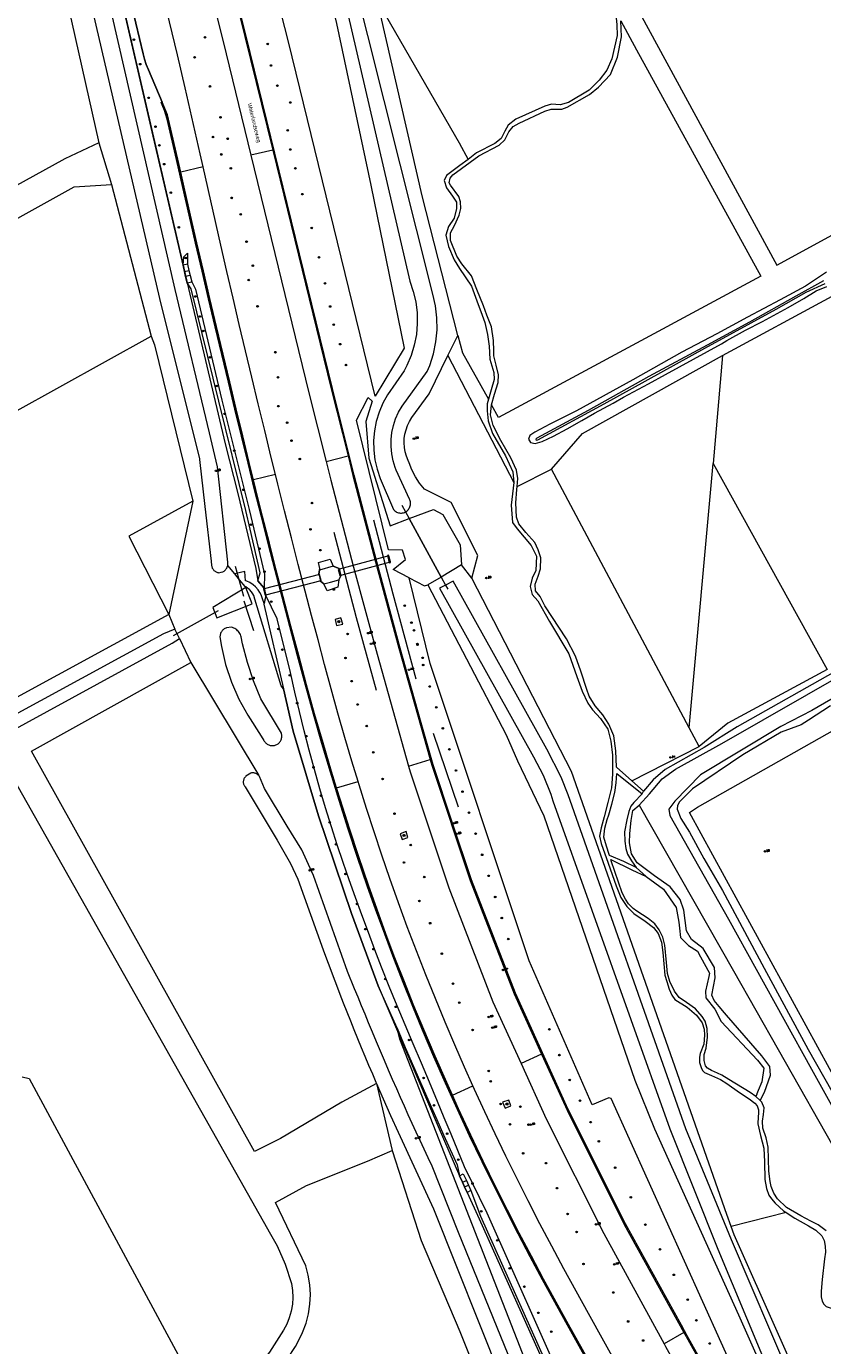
# Model space of a CAD drawing. Header units: metres. Extents: x 138165 to 154469, y 480134 to 494189.
# Tile 132 of 256: x 146378 to 146631, y 483931 to 484350. Entities that reach past the tile are written whole.
import ezdxf

# ---------------------------------------------------------------- set-up
doc = ezdxf.new("R2010")
doc.units = ezdxf.units.M
doc.header["$LTSCALE"] = 0.001
doc.header["$MEASUREMENT"] = 0
for name, color, linetype, lineweight in [('TOP-L-duiker', 7, 'Continuous', 0), ('TOP-L-faunaraster', 7, 'Continuous', 0), ('TOP-L-terrein schutting raster hek leuning', 7, 'Continuous', 0), ('TOP-L-topo objecten punt', 7, 'Continuous', 0), ('TOP-L-topo objecten vlak', 7, 'Continuous', 0), ('TOP-L-verharding vangrail', 7, 'Continuous', 0), ('TOP-T-topo huisnummering naamgeving', 7, 'Continuous', 0)]:
    doc.layers.add(name, color=color, linetype=linetype, lineweight=lineweight)
doc.styles.add('Style-INTL_ISO', font='INTL_ISO.shx')
doc.styles.add('Style-STANDARD', font='STANDARD.shx')

# ---------------------------------------------------------------- blocks, each defined once
blk = doc.blocks.new('24')
at = {"layer": 'TOP-L-topo objecten punt', "color": 7, "linetype": 'Continuous', "lineweight": 0}
for radius in [0.025, 0.0182, 0.0115, 0.005]:
    blk.add_circle((0, 0), radius, dxfattribs=at)
blk = doc.blocks.new('304')
at = {"layer": 'TOP-L-topo objecten punt', "color": 7, "linetype": 'Continuous', "lineweight": 0}
blk.add_circle((0, 0), 0.0225, dxfattribs=at)
at = {"layer": 'TOP-L-topo objecten punt', "color": 7, "linetype": 'Continuous', "lineweight": 0, "style": 'Style-STANDARD'}
blk.add_text('ZM', height=0.054, dxfattribs=at).set_placement((0.043, 0))
blk = doc.blocks.new('39')
at = {"layer": 'TOP-L-topo objecten punt', "color": 7, "linetype": 'Continuous', "lineweight": 0}
for p, q in [((0.0175, 0.0175), (-0.0175, 0.0175)), ((-0.0175, 0.0175), (-0.0175, -0.0175)), ((0.0175, 0.0175), (0.0175, -0.0175)), ((0.0175, -0.0175), (-0.0175, -0.0175))]:
    blk.add_line(p, q, dxfattribs=at)
blk.add_circle((0, 0), 0.0332, dxfattribs=at)
blk = doc.blocks.new('121')
at = {"layer": 'TOP-L-topo objecten punt', "color": 7, "linetype": 'Continuous', "lineweight": 0}
blk.add_circle((0, 0), 0.025, dxfattribs=at)
at = {"layer": 'TOP-L-topo objecten punt', "color": 7, "linetype": 'Continuous', "lineweight": 0, "style": 'Style-STANDARD'}
blk.add_text('LD', height=0.06, dxfattribs=at).set_placement((0.0483, 0))
blk = doc.blocks.new('17')
at = {"layer": 'TOP-L-topo objecten punt', "color": 7, "linetype": 'Continuous', "lineweight": 0}
blk.add_circle((0, 0), 0.025, dxfattribs=at)
at = {"layer": 'TOP-L-topo objecten punt', "color": 7, "linetype": 'Continuous', "lineweight": 0, "style": 'Style-STANDARD'}
blk.add_text('HP', height=0.06, dxfattribs=at).set_placement((0.0483, 0))
blk = doc.blocks.new('16')
at = {"layer": 'TOP-L-topo objecten punt', "color": 7, "linetype": 'Continuous', "lineweight": 0}
blk.add_circle((0, 0), 0.025, dxfattribs=at)
at = {"layer": 'TOP-L-topo objecten punt', "color": 7, "linetype": 'Continuous', "lineweight": 0, "style": 'Style-STANDARD'}
blk.add_text('LM', height=0.06, dxfattribs=at).set_placement((0.0483, 0))
blk = doc.blocks.new('85')
at = {"layer": 'TOP-L-topo objecten punt', "color": 7, "linetype": 'Continuous', "lineweight": 0}
blk.add_circle((0, 0), 0.025, dxfattribs=at)
at = {"layer": 'TOP-L-topo objecten punt', "color": 7, "linetype": 'Continuous', "lineweight": 0, "style": 'Style-STANDARD'}
blk.add_text('ZB', height=0.06, dxfattribs=at).set_placement((0.0483, 0))
blk = doc.blocks.new('11')
at = {"layer": 'TOP-L-topo objecten punt', "color": 7, "linetype": 'Continuous', "lineweight": 0}
blk.add_circle((0, 0), 0.025, dxfattribs=at)
at = {"layer": 'TOP-L-topo objecten punt', "color": 7, "linetype": 'Continuous', "lineweight": 0, "style": 'Style-STANDARD'}
blk.add_text('AB', height=0.06, dxfattribs=at).set_placement((0.0483, 0))

msp = doc.modelspace()

# ---------------------------------------------------------------- linework, layer by layer
at = {"layer": 'TOP-L-duiker', "flags": 128}
for points in [[(146497.36, 484197.89), (146498.53, 484195.75), (146499.71, 484193.6), (146509.85, 484175.08), (146511.26, 484172.5), (146511.94, 484171.27)], [(146444.49, 484178.56), (146447.09, 484168.98)], [(146447.2, 484167.49), (146450.27, 484158.11)], [(146439.08, 484164.38), (146424.83, 484156.44)]]:
    msp.add_lwpolyline(points, dxfattribs=at)
at = {"layer": 'TOP-L-faunaraster', "flags": 128}
for points in [[(146407.87, 484360.79), (146427.95, 484273.99), (146429.22, 484268.44), (146441.35, 484217.3), (146445.36, 484201.52), (146451.03, 484177.83), (146451.66, 484173.85), (146453.68, 484171.53), (146454.24, 484169.21), (146453.6, 484166.43), (146459.81, 484139.62), (146462.91, 484126.22), (146470.91, 484099.28), (146481.37, 484068.32), (146489.87, 484045.42), (146508.92, 484000.73), (146515.71, 483985.16), (146516.67, 483983.12), (146517.28, 483981.62), (146518.06, 483979.83), (146521.88, 483971.51), (146554.12, 483899.73), (146579.39, 483844.89), (146642.33, 483726.03)], [(146477.48, 484177.78), (146475.64, 484178.53), (146471.27, 484177.25), (146471.02, 484176.06)], [(146471.61, 484173.75), (146472.64, 484172.89), (146474.73, 484173.49), (146477.42, 484174.21), (146478.06, 484175.42)]]:
    msp.add_lwpolyline(points, dxfattribs=at)
at = {"layer": 'TOP-L-terrein schutting raster hek leuning', "flags": 128}
msp.add_lwpolyline([(146674.22, 484023.85), (146643.01, 484006.85), (146640.48, 484005.59), (146588.69, 484100.39), (146591.24, 484102.06), (146692.03, 484159.11), (146694.65, 484160.47), (146747.78, 484063.54), (146745.21, 484062.03), (146686.98, 484030.75)], dxfattribs=at)
at = {"layer": 'TOP-L-topo objecten vlak', "flags": 128}
for points in [[(146498.53, 484195.75), (146498.76, 484195.89), (146499.02, 484196.08), (146499.25, 484196.29), (146499.46, 484196.53), (146499.65, 484196.79), (146499.8, 484197.07), (146499.93, 484197.36), (146500.02, 484197.66), (146500.09, 484197.97), (146500.12, 484198.29), (146500.11, 484198.61), (146500.08, 484198.92), (146500.01, 484199.23), (146499.91, 484199.53), (146499.77, 484199.82), (146495.63, 484209), (146495.3, 484209.83), (146494.62, 484211.98), (146494.17, 484214.2), (146493.95, 484216.44), (146493.97, 484218.7), (146494.22, 484220.94), (146494.71, 484223.14), (146495.42, 484225.28), (146496.36, 484227.34), (146497.5, 484229.28), (146505.45, 484240.24), (146506.26, 484242.23), (146507.41, 484245.88), (146508.18, 484249.64), (146508.55, 484253.45), (146508.51, 484257.28), (146508.08, 484261.08), (146507.25, 484264.82), (146455.59, 484470.31)], [(146427.95, 484273.99), (146418.17, 484316.3), (146407.87, 484360.79), (146386.83, 484443.15), (146383.84, 484451.64)], [(146442.14, 484178.76), (146442.18, 484179.03), (146442.2, 484179.29), (146442.19, 484179.56), (146442.16, 484179.83), (146438.91, 484210.03), (146436.32, 484220.83), (146425.49, 484266.26), (146399.25, 484380.54), (146383.84, 484451.64)], [(146425.31, 484405.54), (146431.64, 484381.11), (146440.69, 484344.91), (146449.49, 484308.88)], [(146463.33, 484406.25), (146476.68, 484350.66), (146487.58, 484299.4), (146498.14, 484247.68), (146488.89, 484232.49), (146461.38, 484344.84), (146447.84, 484397.85)], [(146377.68, 484402.69), (146384.14, 484389.16), (146401.28, 484312.86)], [(146434.31, 484305.25), (146433.39, 484309.32), (146428.6, 484330.26), (146426.16, 484340.72), (146423.7, 484351.17), (146421.22, 484361.62), (146418.71, 484372.06), (146416.17, 484382.49), (146413.6, 484392.92), (146411.4, 484401.79)], [(146437.76, 484387.65), (146437.36, 484387.51), (146447.61, 484346.59), (146456.42, 484310.54)], [(146621.64, 483874.03), (146587.94, 483934.4), (146586.1, 483937.73), (146568.35, 483969.9), (146550.16, 484006.15), (146533.4, 484043.08), (146519.48, 484078.97), (146513.37, 484097.27), (146507.29, 484115.49), (146503.35, 484129.51), (146496.86, 484152.55), (146489.48, 484179.94), (146482.3, 484207.39), (146475.35, 484234.89), (146448.01, 484346.68), (146437.76, 484387.65)], [(146408.14, 484381.7), (146409.63, 484367.77), (146409.85, 484365.38), (146410.17, 484363.01), (146410.6, 484360.65), (146415.33, 484341.08), (146415.76, 484339.35), (146416.3, 484337.65), (146416.95, 484336), (146421.36, 484325.72)], [(146394.14, 484376.56), (146420.44, 484263.46), (146433.16, 484212.57), (146433.18, 484212.4), (146434.88, 484197.48), (146436.85, 484180.1), (146437, 484178.75), (146437.04, 484178.53), (146437.09, 484178.32), (146437.16, 484178.11), (146437.25, 484177.9), (146437.36, 484177.71), (146437.48, 484177.52), (146437.49, 484177.52), (146437.62, 484177.35), (146437.77, 484177.19), (146437.94, 484177.04), (146438.12, 484176.9), (146438.3, 484176.79), (146438.5, 484176.68), (146438.71, 484176.6), (146438.92, 484176.53), (146439.14, 484176.48), (146439.36, 484176.45), (146440.07, 484176.59), (146440.57, 484176.68), (146440.8, 484176.82), (146441.02, 484176.97), (146441.22, 484177.14), (146441.41, 484177.34), (146441.58, 484177.54), (146441.74, 484177.77), (146441.8, 484177.88), (146441.87, 484178), (146441.98, 484178.24), (146442.07, 484178.5), (146442.14, 484178.76)], [(146477.31, 484366.55), (146499.88, 484268.95), (146501.01, 484265.69), (146501.79, 484262.33), (146502.21, 484258.9), (146502.28, 484255.45), (146501.98, 484252.01), (146501.33, 484248.62), (146500.32, 484245.32), (146498.98, 484242.14), (146498.11, 484240.48), (146492.83, 484232.89), (146491.34, 484230.21), (146490.14, 484227.39), (146489.25, 484224.45), (146488.66, 484221.44), (146488.39, 484218.39), (146488.45, 484215.32), (146488.82, 484212.28), (146489.51, 484209.29), (146490.51, 484206.38), (146494.74, 484196.48), (146494.95, 484196.25), (146495.19, 484196.04), (146495.45, 484195.85), (146495.73, 484195.7), (146496.02, 484195.57), (146496.33, 484195.47), (146496.64, 484195.41), (146496.95, 484195.38), (146497.27, 484195.38), (146497.59, 484195.42), (146497.9, 484195.49), (146498.2, 484195.59), (146498.49, 484195.72), (146498.53, 484195.75)], [(146566.98, 484364.97), (146616.35, 484273.97), (146691.02, 484314.68)], [(146594.08, 483858.31), (146549.92, 483937.76), (146541.98, 483952.15), (146538.1, 483959.4), (146534.29, 483966.69), (146530.55, 483974.01), (146526.87, 483981.36), (146522.84, 483989.58), (146518.89, 483997.84), (146515.02, 484006.14), (146511.25, 484014.48), (146507.56, 484022.86), (146503.97, 484031.28), (146500.85, 484038.85), (146497.81, 484046.45), (146494.84, 484054.08), (146491.94, 484061.73), (146489.13, 484069.42), (146486.38, 484077.13), (146483.31, 484086.1), (146480.35, 484095.11), (146477.49, 484104.15), (146474.71, 484113.22), (146471.99, 484122.3), (146469.33, 484131.53), (146466.76, 484140.79), (146464.26, 484150.07), (146461.8, 484159.36), (146459.36, 484168.65), (146457.14, 484177.15), (146454.96, 484185.66), (146452.81, 484194.18), (146450.68, 484202.7), (146448.57, 484211.23), (146446.49, 484219.76), (146444.41, 484228.3), (146442.35, 484236.84), (146440.23, 484245.66), (146438.14, 484254.48), (146436.05, 484263.31), (146433.99, 484272.14), (146431.94, 484280.98), (146429.92, 484289.82), (146427.91, 484298.66), (146425.92, 484307.51), (146422.95, 484320.28), (146422.54, 484321.66), (146422.06, 484323.02), (146421.52, 484324.35), (146420.98, 484325.57), (146421.36, 484325.72), (146416.95, 484336), (146416.3, 484337.65), (146415.76, 484339.35), (146415.33, 484341.08), (146410.6, 484360.65)], [(146515.19, 484251.69), (146503.85, 484295.96), (146490.69, 484353.11), (146489.05, 484358.95)], [(146489.05, 484358.95), (146515.6, 484312.84), (146518.4, 484307.58)], [(146565.14, 484354.7), (146565.61, 484350.3), (146565.7, 484346.82), (146564.02, 484339.48), (146562.47, 484335.87), (146559.96, 484332.65), (146556.81, 484329.56), (146550.3, 484325.63), (146547.66, 484324.92), (146544.83, 484325.12), (146542.76, 484324.47), (146533.55, 484320.35), (146531.17, 484318.42), (146530.07, 484316.55), (146528.85, 484314.23), (146526.85, 484312.56), (146521.06, 484309.59), (146518.4, 484307.58)], [(146525.87, 484229.66), (146526.82, 484233.09), (146527.92, 484236.82), (146528.05, 484239.21), (146527.34, 484242.3), (146526.56, 484245.26), (146526.56, 484246.87), (146526.43, 484250.16), (146525.86, 484254.41), (146524.31, 484258.14), (146523.28, 484261.1), (146521.15, 484266.32), (146519.48, 484270.57), (146516.39, 484274.38), (146514.84, 484276.82), (146512.78, 484281.85), (146512.84, 484284.23), (146514.13, 484286.55), (146515.61, 484289.83), (146516.07, 484291.96), (146516, 484294.09), (146515.42, 484295.76), (146512.84, 484299.37), (146512.39, 484300.14), (146512.71, 484301.62), (146513.55, 484302.65), (146521.86, 484308.71), (146528.24, 484312.06), (146530.04, 484313.8), (146531.33, 484316.31), (146532.75, 484317.98), (146534.62, 484319.01), (146542.73, 484322.88), (146544.73, 484323.46), (146548.14, 484323.46), (146549.88, 484324.1), (146556.97, 484328.1), (146559.8, 484330.48), (146563.54, 484334.47), (146565.86, 484340.01), (146567.08, 484346.45), (146566.85, 484351.56)], [(146566.85, 484351.56), (146571.85, 484342.35), (146611.33, 484270.56), (146533.71, 484228.7), (146528.09, 484225.69), (146525.87, 484229.66)], [(146421.36, 484325.72), (146420.98, 484325.57), (146421.52, 484324.35), (146422.06, 484323.02), (146422.54, 484321.66), (146422.95, 484320.28), (146425.92, 484307.51), (146427.91, 484298.66), (146429.92, 484289.82), (146431.94, 484280.98), (146433.99, 484272.14), (146436.05, 484263.31), (146438.14, 484254.48), (146440.23, 484245.66), (146442.35, 484236.84), (146444.41, 484228.3), (146446.49, 484219.76), (146448.57, 484211.23), (146450.68, 484202.7), (146452.81, 484194.18), (146454.96, 484185.66), (146457.14, 484177.15), (146459.36, 484168.65), (146461.8, 484159.36), (146464.26, 484150.07), (146466.76, 484140.79), (146469.33, 484131.53), (146471.99, 484122.3), (146474.71, 484113.22), (146477.49, 484104.15), (146480.35, 484095.11), (146483.31, 484086.1), (146486.38, 484077.13), (146489.13, 484069.42), (146491.94, 484061.73), (146494.84, 484054.08), (146497.81, 484046.45), (146500.85, 484038.85), (146503.97, 484031.28), (146507.56, 484022.86), (146511.25, 484014.48), (146515.02, 484006.14), (146518.89, 483997.84), (146522.84, 483989.58), (146526.87, 483981.36), (146530.55, 483974.01), (146534.29, 483966.69), (146538.1, 483959.4), (146541.98, 483952.15), (146549.92, 483937.76), (146594.08, 483858.31)], [(146427.24, 484303.56), (146426.33, 484307.59), (146423.35, 484320.37), (146422.98, 484321.67), (146422.53, 484322.95), (146422.01, 484324.21), (146421.36, 484325.72)], [(146401.28, 484312.86), (146390.5, 484307.73), (146257.52, 484234.48), (146219.86, 484212.23), (146171.63, 484302.58), (146167.58, 484310.05)], [(146401.28, 484312.86), (146405.22, 484299.58)], [(146456.42, 484310.54), (146449.49, 484308.88)], [(146449.49, 484308.88), (146467.91, 484233.51), (146473.36, 484211.73)], [(146456.42, 484310.54), (146474.95, 484234.79), (146480.32, 484213.49)], [(146434.31, 484305.25), (146427.24, 484303.56)], [(146457.29, 484207.65), (146455.97, 484213.02), (146453.88, 484221.52), (146451.82, 484230.02), (146449.76, 484238.52), (146447.76, 484246.87), (146445.78, 484255.23), (146443.81, 484263.59), (146441.86, 484271.96), (146439.93, 484280.33), (146434.31, 484305.25)], [(146518.4, 484307.58), (146515.77, 484305.6), (146511.52, 484302.44), (146510.81, 484300.9), (146511.59, 484298.51), (146513.45, 484295.94), (146514.68, 484294), (146514.74, 484291.94), (146513.97, 484288.92), (146512.23, 484286.28), (146511.39, 484283.57), (146512.23, 484279.9), (146513.97, 484275.71), (146515.71, 484272.94), (146519.45, 484267.34), (146521.64, 484261.54), (146522.41, 484259.28), (146523.69, 484255.87), (146524.6, 484252.06), (146525.05, 484248.27), (146525.31, 484244.15), (146526.53, 484239.96), (146526.72, 484237.77), (146525.76, 484234.49), (146524.85, 484231.47)], [(146450.33, 484205.89), (146448.98, 484211.36), (146446.89, 484219.9), (146444.82, 484228.44), (146442.76, 484236.98), (146440.64, 484245.79), (146438.54, 484254.6), (146436.46, 484263.42), (146434.4, 484272.25), (146432.36, 484281.08), (146430.33, 484289.91), (146428.32, 484298.75), (146427.24, 484303.56)], [(146370.51, 484134.28), (146286.85, 484089.71), (146224.03, 484204.79), (146393.45, 484298.86), (146405.22, 484299.58)], [(146405.22, 484299.58), (146417.86, 484251.5)], [(146427.95, 484273.99), (146428.21, 484276.68), (146429.35, 484277.84), (146429.39, 484274.34)], [(146429.39, 484274.34), (146427.95, 484273.99)], [(146428.43, 484272), (146427.95, 484273.99)], [(146428.43, 484272), (146429.8, 484272.29)], [(146428.78, 484270.44), (146428.43, 484272)], [(146429.39, 484274.34), (146429.8, 484272.29)], [(146429.8, 484272.29), (146430.22, 484270.73)], [(146632.09, 484271.77), (146625.41, 484267.36), (146617.37, 484263.02), (146607.03, 484257.52), (146597.3, 484252.18), (146586.27, 484246.45), (146570.65, 484237.66), (146552.83, 484227.83), (146544.33, 484223.61), (146539.55, 484221.04), (146538.03, 484219.99), (146537.55, 484218.78), (146538.21, 484217.76), (146539.73, 484217.44), (146541.92, 484218.08), (146545.54, 484219.76), (146549.89, 484222.08), (146554.5, 484224.77), (146558.53, 484227.08), (146564.46, 484230.21), (146567.7, 484232.08), (146575.62, 484236.39), (146581.07, 484239.37), (146598.82, 484249.07), (146600.45, 484250.14), (146606.45, 484253.38), (146611.84, 484256.14), (146619.96, 484260.61), (146624.92, 484263.38), (146628.8, 484265.87), (146632.2, 484267.28)], [(146430.22, 484270.73), (146428.78, 484270.44)], [(146429.22, 484268.44), (146428.78, 484270.44)], [(146429.22, 484268.44), (146430.7, 484268.69)], [(146453.68, 484171.53), (146451.66, 484173.85), (146452.4, 484176.45), (146449.23, 484190.27), (146447.86, 484196.19), (146439.31, 484230.88), (146430.54, 484266.49), (146429.22, 484268.44)], [(146430.22, 484270.73), (146430.7, 484268.69)], [(146430.7, 484268.69), (146431.95, 484266.35), (146440.29, 484231.13), (146448.98, 484196.49), (146453.76, 484175.95), (146453.68, 484171.53)], [(146631.21, 484269.08), (146622.39, 484264.18), (146607.72, 484255.89), (146594.23, 484248.63), (146575.77, 484238.66), (146556.47, 484227.87), (146540.18, 484219.1), (146539.87, 484218.82), (146540.01, 484218.48), (146540.55, 484218.59), (146561.62, 484230.04), (146593.54, 484247.72), (146616.18, 484260.08), (146625.72, 484265.46), (146631.69, 484268.22)], [(146599.17, 484245.4), (146633.91, 484264.19)], [(146370.51, 484134.28), (146330.78, 484203.25), (146417.86, 484251.5)], [(146417.86, 484251.5), (146418.91, 484248.75), (146431.06, 484199.11)], [(146512.02, 484245.32), (146515.19, 484251.69)], [(146515.19, 484251.69), (146516.59, 484246.22), (146524.85, 484231.47)], [(146519.55, 484174.73), (146521.53, 484181.91), (146513.08, 484198.71), (146504.54, 484202.98), (146503, 484204.86), (146501.67, 484206.89), (146500.55, 484209.04), (146499.67, 484211.31), (146499.42, 484212.09), (146498.88, 484213.41), (146498.48, 484214.78), (146498.23, 484216.18), (146498.13, 484217.6), (146498.17, 484219.03), (146498.37, 484220.44), (146498.71, 484221.82), (146499.19, 484223.16), (146499.81, 484224.44), (146500.56, 484225.65), (146506, 484233.21), (146512.02, 484245.32)], [(146512.02, 484245.32), (146532.89, 484205.04)], [(146544.86, 484209.34), (146554.71, 484220.58), (146599.17, 484245.4)], [(146599.17, 484245.4), (146596.12, 484211.1)], [(146499.71, 484174.83), (146494.65, 484177.51), (146498.51, 484180.61), (146497.56, 484183.59), (146493.17, 484183.7), (146483.04, 484224.88), (146486.73, 484232.04), (146487.93, 484230.91), (146485.97, 484224.36), (146486.95, 484212.81), (146493.71, 484191.36), (146499.71, 484193.6)], [(146524.85, 484231.47), (146524.42, 484230.04), (146524.49, 484227.79), (146524.74, 484224.58), (146526.13, 484220.57), (146530.27, 484213.49), (146532.59, 484208.46), (146532.89, 484205.04)], [(146533.93, 484203.83), (146534.17, 484206.35), (146533.71, 484208.99), (146531.98, 484212.92), (146528.75, 484218.34), (146526.31, 484223.17), (146525.53, 484226.52), (146525.86, 484229.61), (146525.87, 484229.66)], [(146473.36, 484211.73), (146480.32, 484213.49)], [(146480.32, 484213.49), (146481.88, 484207.3), (146489.04, 484179.86), (146496.44, 484152.49), (146506.35, 484117.2)], [(146473.36, 484211.73), (146474.85, 484205.79), (146482.05, 484178.15), (146489.53, 484150.58), (146499.51, 484115.11)], [(146533.93, 484203.83), (146544.86, 484209.34)], [(146588.51, 484127.2), (146544.86, 484209.34)], [(146588.51, 484127.2), (146596.12, 484211.1)], [(146596.12, 484211.1), (146632.34, 484145.69)], [(146457.29, 484207.65), (146450.33, 484205.89)], [(146476.68, 484108.16), (146475.09, 484113.35), (146472.38, 484122.43), (146469.71, 484131.66), (146467.15, 484140.91), (146464.65, 484150.19), (146462.2, 484159.48), (146459.76, 484168.77), (146457.54, 484177.28), (146455.36, 484185.79), (146453.21, 484194.31), (146451.08, 484202.83), (146450.33, 484205.89)], [(146483.5, 484110.23), (146481.54, 484116.67), (146479.3, 484124.18), (146477.08, 484131.89), (146474.93, 484139.61), (146472.83, 484147.35), (146470.78, 484155.1), (146468.75, 484162.86), (146466.72, 484170.62), (146464.51, 484179.09), (146462.34, 484187.56), (146460.19, 484196.04), (146458.07, 484204.53), (146457.29, 484207.65)], [(146532.89, 484205.04), (146532.03, 484197.91), (146532.52, 484192.42), (146533.94, 484190.36), (146538.45, 484185.08), (146540.12, 484181.73), (146539.86, 484177.16), (146538.7, 484174.71), (146538.06, 484172.07), (146538.7, 484169.49), (146540.57, 484167.5), (146544.18, 484160.99), (146550.36, 484150.75), (146552.94, 484143.47), (146554.55, 484138.83), (146556.42, 484135.03), (146557.84, 484132.91), (146560.42, 484130.17), (146562.74, 484126.85), (146563.74, 484123.02), (146564.25, 484118.6), (146564.25, 484112.5), (146563.88, 484108.22), (146562.74, 484103.53), (146561.58, 484099.03), (146560.6, 484095.47), (146560.12, 484092.91), (146560.6, 484090.5), (146562.88, 484084.31), (146565.43, 484077.08), (146566.84, 484073.44), (146568.8, 484070.52), (146571.03, 484068.38), (146574.58, 484065.92), (146577.27, 484063.92), (146578.71, 484062.03), (146579.82, 484059.23), (146580.23, 484055.95), (146580.86, 484048.77), (146581.51, 484046.79), (146582.23, 484044.36), (146583.1, 484042.47), (146584.01, 484041.1), (146587.93, 484038.64), (146590.89, 484036.04), (146592.66, 484033.63), (146593.35, 484031.67), (146593.44, 484029.76), (146593.17, 484026.83), (146592.03, 484023.97), (146591.8, 484022.77), (146591.86, 484021.05), (146592.31, 484019.45), (146592.79, 484018.49), (146593.42, 484017.91), (146595.59, 484016.92), (146598.46, 484015.68), (146600.48, 484014.39), (146604.52, 484011.58), (146607.62, 484009.59), (146609.4, 484008.14), (146610.16, 484007.3), (146610.55, 484006.03), (146610.58, 484004.95), (146610.46, 484003.8), (146610.33, 484001.65), (146611.14, 483997.9), (146612.25, 483993.89), (146612.42, 483989.54), (146612.55, 483983.91), (146613.11, 483981.06), (146613.87, 483979.01), (146614.64, 483977.82), (146615.79, 483976.49), (146618.48, 483974.06), (146619.35, 483973.49)], [(146570.34, 484110.41), (146565.47, 484114.71), (146565.25, 484119.97), (146564.61, 484124.71), (146563.11, 484128.4), (146561.15, 484131.36), (146558.71, 484134.21), (146556.84, 484137.3), (146556.07, 484139.43), (146554.13, 484145.16), (146552.46, 484149.93), (146549.62, 484155.47), (146542.8, 484165.97), (146541.25, 484168.86), (146539.83, 484170.67), (146539.7, 484172.79), (146540.61, 484175.31), (146541.38, 484177.69), (146541.51, 484181.17), (146540.61, 484183.74), (146539.58, 484186), (146536.68, 484189.22), (146534.49, 484191.99), (146533.71, 484194.05), (146533.52, 484198.62), (146533.84, 484202.81), (146533.93, 484203.83)], [(146431.06, 484199.11), (146410.73, 484188), (146423.4, 484163.18)], [(146431.06, 484199.11), (146423.4, 484163.18)], [(146499.71, 484193.6), (146507.44, 484196.48), (146510.35, 484194.93), (146515.86, 484185.28), (146516.27, 484178.93)], [(146509.85, 484175.08), (146499.71, 484193.6)], [(146444.35, 484176.08), (146442.14, 484178.76)], [(146471.27, 484177.25), (146471.34, 484177.74), (146470.99, 484179.7), (146474.6, 484180.74), (146475.64, 484178.53)], [(146477.2, 484177.45), (146477.7, 484175.59), (146493.75, 484179.92), (146493.24, 484181.8), (146477.2, 484177.45)], [(146493.18, 484182.02), (146492.8, 484181.92), (146493.41, 484179.62), (146493.78, 484179.71), (146493.75, 484179.92), (146493.24, 484181.8), (146493.18, 484182.02)], [(146516.27, 484178.93), (146509.85, 484175.08)], [(146519.55, 484174.73), (146516.27, 484178.93)], [(146453.65, 484166.64), (146453.19, 484168.15), (146452.75, 484169.43), (146452.36, 484170.2), (146451.83, 484171), (146450.93, 484172.01), (146450.17, 484172.65), (146449.12, 484173.31), (146448.23, 484173.72), (146447.79, 484173.84), (146447.58, 484176.88), (146444.35, 484176.08)], [(146459.81, 484139.62), (146459.06, 484140.59), (146450.76, 484168.09), (146450.38, 484169.2), (146450.1, 484169.75), (146449.71, 484170.34), (146449, 484171.14), (146448.46, 484171.59), (146447.91, 484171.94), (146447.64, 484172.11), (146445.89, 484174.22), (146444.35, 484176.08)], [(146454.01, 484169.35), (146454.2, 484169.4), (146471.75, 484174), (146471.27, 484175.92), (146453.73, 484171.34), (146453.52, 484171.28), (146454.01, 484169.35)], [(146471.02, 484176.06), (146471.27, 484177.25)], [(146471.61, 484173.75), (146471.81, 484173.82), (146471.75, 484174), (146471.27, 484175.92), (146471.23, 484176.13), (146471.02, 484176.06)], [(146471.02, 484176.06), (146471.61, 484173.75)], [(146475.64, 484178.53), (146471.27, 484177.25)], [(146475.64, 484178.53), (146477.48, 484177.78), (146478.06, 484175.42), (146477.42, 484174.21)], [(146499.71, 484174.83), (146504.52, 484172.28), (146505.68, 484172.58)], [(146626.87, 483878.62), (146616.11, 483893.59), (146563.82, 484009.6), (146563.01, 484009.83), (146557.72, 484007.65), (146537.78, 484053.27), (146506.32, 484147.69), (146499.71, 484174.83)], [(146509.85, 484175.08), (146505.68, 484172.58)], [(146601.89, 483969.08), (146600.53, 483972.83), (146551.21, 484113.43), (146519.55, 484174.73)], [(146692.82, 484178.64), (146692.27, 484177.49), (146691.54, 484176.34), (146691.36, 484176.2), (146690.16, 484175.26), (146685.22, 484172.34), (146682.5, 484170.74), (146663.86, 484160.66), (146636.55, 484146.01), (146603.74, 484127.5), (146593.31, 484121.04), (146580.95, 484114.05), (146577.14, 484110.73), (146574.07, 484107.11)], [(146438.69, 484162.08), (146449.87, 484166.61), (146447.93, 484171.72), (146437.44, 484165.38), (146438.69, 484162.08)], [(146453.68, 484171.53), (146453.46, 484171.48), (146453.52, 484171.28), (146454.01, 484169.35), (146454.06, 484169.18), (146454.24, 484169.21)], [(146454.24, 484169.21), (146453.68, 484171.53)], [(146472.64, 484172.89), (146471.61, 484173.75)], [(146472.64, 484172.89), (146474.73, 484173.49), (146477.42, 484174.21)], [(146477.42, 484174.21), (146477.02, 484171.89), (146473.74, 484170.68), (146472.64, 484172.89)], [(146505.68, 484172.58), (146517.85, 484149.16), (146530.46, 484124.98), (146534.03, 484116.79), (146542.48, 484099.32), (146571.36, 484015.45), (146577.59, 484000), (146604.18, 483941.06), (146620.01, 483905.64)], [(146620.69, 483921.07), (146601.96, 483964.83), (146587.46, 484000), (146550.19, 484105.94), (146547.9, 484111.57), (146543.36, 484120.49), (146513.65, 484173.76), (146511.26, 484172.5), (146509.34, 484171.49)], [(146509.34, 484171.49), (146539.18, 484118.06), (146542.22, 484112.26), (146544.64, 484106.16), (146545.3, 484104.08), (146582.39, 484000), (146597.6, 483961.81), (146615.81, 483918.33)], [(146572.71, 484102.7), (146576, 484106.33), (146579.98, 484111.03), (146584.26, 484114.11), (146598.92, 484122.31), (146638.96, 484145.17), (146664.95, 484159.46), (146691.18, 484173.21), (146692.77, 484173.6)], [(146694.81, 484169.84), (146693.63, 484170.55), (146691.93, 484170.69), (146689.88, 484170.23), (146688.71, 484169.09), (146688.42, 484166.93), (146688.09, 484164.82), (146686.15, 484162.43), (146674.93, 484157.13), (146668.04, 484154.74), (146649.57, 484145.55), (146627.5, 484132.74), (146617.6, 484127.67), (146592.15, 484112.37), (146583.95, 484104), (146582.05, 484101.47), (146582.4, 484099.44), (146601.02, 484066.53), (146627.32, 484018.96), (146641.64, 483993.22), (146673.97, 483934.31), (146702.75, 483881.69)], [(146453.65, 484166.64), (146453.6, 484166.43), (146459.81, 484139.62)], [(146454.24, 484169.21), (146453.65, 484166.64)], [(146549.32, 483917.47), (146524.48, 483973.25), (146517.29, 483987.97), (146513, 483998.35), (146510.86, 484003.54), (146508.71, 484008.72), (146506.16, 484014.8), (146503.59, 484020.87), (146501, 484026.94), (146498.43, 484033.01), (146495.89, 484039.09), (146493.4, 484045.19), (146490.97, 484051.32), (146488.85, 484056.83), (146486.75, 484062.35), (146484.67, 484067.88), (146482.64, 484073.42), (146480.65, 484078.98), (146478.72, 484084.56), (146476.85, 484090.16), (146475.04, 484095.78), (146473.18, 484101.84), (146471.39, 484107.92), (146469.66, 484114.02), (146468, 484120.13), (146466.4, 484126.27), (146464.87, 484132.42), (146463.41, 484138.58), (146462.02, 484144.76), (146457.86, 484161.82), (146454.24, 484169.21)], [(146423.4, 484163.18), (146370.51, 484134.28)], [(146423.4, 484163.18), (146425.36, 484158.56)], [(146476.2, 484161.61), (146476.69, 484159.71), (146478.64, 484160.16), (146478.07, 484162.09), (146476.2, 484161.61)], [(146425.36, 484158.56), (146421.8, 484157.06), (146172.17, 484021.15), (146174.08, 484017.31), (146424.46, 484154.13), (146426.82, 484155.55)], [(146426.82, 484155.55), (146425.36, 484158.56)], [(146446.29, 484156.47), (146446.14, 484156.82), (146445.97, 484157.15), (146445.76, 484157.47), (146445.53, 484157.76), (146445.27, 484158.04), (146444.99, 484158.29), (146444.69, 484158.51), (146444.37, 484158.71), (146444.03, 484158.88), (146443.68, 484159.02), (146443.32, 484159.12), (146441.74, 484158.96), (146441.49, 484158.87), (146441.26, 484158.75), (146441.03, 484158.61), (146440.82, 484158.46), (146440.62, 484158.29), (146440.43, 484158.1), (146440.27, 484157.89), (146440.12, 484157.67), (146439.99, 484157.44), (146439.88, 484157.2), (146439.8, 484156.95), (146439.73, 484156.69), (146439.69, 484156.43), (146439.67, 484156.17), (146440.06, 484153.59), (146440.15, 484152.99), (146441.46, 484147.28), (146443.29, 484141.72), (146445.65, 484136.37), (146448.5, 484131.26), (146452.75, 484124.59), (146453.62, 484123.23), (146453.75, 484123), (146453.9, 484122.78), (146454.07, 484122.58), (146454.25, 484122.39), (146454.45, 484122.22), (146454.67, 484122.06), (146454.89, 484121.93), (146455.13, 484121.82), (146455.38, 484121.72), (146455.64, 484121.66), (146455.9, 484121.61), (146456.16, 484121.59), (146456.42, 484121.59), (146456.69, 484121.61), (146456.95, 484121.65), (146457.2, 484121.72), (146457.45, 484121.81), (146457.69, 484121.92), (146457.92, 484122.06), (146458.13, 484122.21), (146458.33, 484122.38), (146458.52, 484122.57), (146458.69, 484122.77), (146458.84, 484122.99), (146458.97, 484123.22), (146459.08, 484123.46), (146459.17, 484123.71), (146459.24, 484123.96), (146459.28, 484124.22), (146459.3, 484124.48), (146459.3, 484124.75), (146459.27, 484125.01), (146459.22, 484125.27), (146459.15, 484125.53), (146452.69, 484136.41), (146450.32, 484142.1), (146448.36, 484147.96), (146446.82, 484153.93), (146446.4, 484156.11), (146446.29, 484156.47)], [(146674.22, 484023.85), (146643.01, 484006.85), (146640.48, 484005.59), (146588.69, 484100.39), (146591.24, 484102.06), (146692.03, 484159.11), (146694.65, 484160.47), (146747.78, 484063.54), (146745.21, 484062.03), (146686.98, 484030.75)], [(146426.82, 484155.55), (146430.46, 484147.97)], [(146489.36, 484014.39), (146478.31, 484008.48), (146458.91, 483996.99), (146450.59, 483992.81), (146379.92, 484119.88), (146430.46, 484147.97)], [(146430.46, 484147.97), (146451.96, 484112.11)], [(146632.34, 484145.69), (146600.82, 484128.73), (146591.7, 484121.36)], [(146495.85, 484031.92), (146489.87, 484045.42), (146481.37, 484068.32), (146470.91, 484099.28), (146462.91, 484126.22), (146459.81, 484139.62)], [(146633.39, 484134.26), (146626.42, 484129.7), (146624.05, 484128.14), (146617.69, 484125.81), (146605.53, 484118.64), (146589.63, 484107.85), (146585.51, 484103.71), (146584.88, 484102.63), (146584.79, 484101.43), (146585.93, 484098.42), (146588.67, 484094.12), (146593.2, 484085.78), (146599.08, 484075.59), (146612.33, 484050.94), (146626.34, 484025.17), (146636.49, 484007.33)], [(146591.7, 484121.36), (146588.51, 484127.2)], [(146570.34, 484110.41), (146591.7, 484121.36)], [(146270.64, 484015.3), (146251.45, 484051.36), (146370.99, 484116.64), (146455.76, 483966.6), (146457.81, 483962.89), (146460.4, 483957.04), (146462.36, 483950.95), (146462.68, 483948.76), (146462.78, 483946.56), (146462.64, 483944.38), (146462.27, 483942.22), (146461.68, 483940.1), (146460.88, 483938.07), (146459.86, 483936.12), (146455.4, 483929.16), (146450.13, 483922.54), (146438.85, 483909.98), (146432.92, 483898.38), (146406.96, 483861.34)], [(146499.51, 484115.11), (146506.35, 484117.2)], [(146506.35, 484117.2), (146506.86, 484115.37), (146519.08, 484078.8), (146533.06, 484042.86), (146541.72, 484023.73)], [(146451.96, 484112.11), (146451.8, 484112.27), (146451.62, 484112.41), (146451.44, 484112.54), (146451.24, 484112.66), (146451.04, 484112.76), (146450.82, 484112.84), (146450.61, 484112.9), (146450.38, 484112.94), (146450.15, 484112.96), (146449.93, 484112.96), (146449.7, 484112.94), (146449.48, 484112.9), (146447.93, 484111.89), (146447.77, 484111.74), (146447.63, 484111.59), (146447.5, 484111.42), (146447.39, 484111.24), (146447.29, 484111.05), (146447.21, 484110.86), (146447.15, 484110.65), (146447.11, 484110.45), (146447.08, 484110.24), (146447.07, 484110.03), (146447.08, 484109.82), (146447.11, 484109.61), (146447.16, 484109.4), (146447.23, 484109.2), (146447.31, 484109), (146447.41, 484108.82), (146447.52, 484108.64), (146447.66, 484108.47), (146457.81, 484091.59), (146462.01, 484084.2), (146464.35, 484079.26), (146472.44, 484056.81), (146473.47, 484053.99), (146474.52, 484051.17), (146475.58, 484048.36), (146476.64, 484045.55), (146477.72, 484042.75), (146478.81, 484039.95), (146479.92, 484037.15), (146481.04, 484034.32), (146482.18, 484031.5), (146483.33, 484028.68), (146484.5, 484025.87), (146485.67, 484023.06), (146486.85, 484020.26), (146488.04, 484017.46), (146489.18, 484014.8), (146489.36, 484014.39)], [(146533.61, 483922.16), (146515.32, 483967.09), (146506.97, 483988.14), (146505.69, 483990.85), (146504.42, 483993.56), (146503.16, 483996.28), (146501.91, 483999.01), (146500.66, 484001.73), (146499.42, 484004.46), (146498.2, 484007.2), (146496.98, 484009.94), (146495.77, 484012.68), (146494.46, 484015.66), (146493.17, 484018.65), (146491.89, 484021.65), (146490.62, 484024.65), (146489.35, 484027.65), (146488.1, 484030.65), (146486.84, 484033.66), (146485.71, 484036.36), (146484.59, 484039.07), (146483.48, 484041.77), (146482.36, 484044.48), (146480.15, 484049.9), (146469.31, 484080.38), (146465.6, 484088.49), (146461.01, 484096.04), (146453.77, 484107.96), (146452.23, 484111.75), (146452.1, 484111.93), (146451.96, 484112.11)], [(146499.51, 484115.11), (146500.03, 484113.26), (146512.3, 484076.49), (146526.3, 484040.34), (146535.23, 484020.74)], [(146571.69, 484082.89), (146567.83, 484084.81), (146563.26, 484086.76), (146562.97, 484087.69), (146561.96, 484090.79), (146561.49, 484092.5), (146561.78, 484095.44), (146562.51, 484098.12), (146563.09, 484099.66), (146564, 484103.07), (146564.96, 484106.71), (146565.35, 484109.79), (146565.55, 484112.78), (146573.61, 484106.33), (146573.61, 484106.33)], [(146476.68, 484108.16), (146483.5, 484110.23)], [(146513.42, 484010.7), (146511.61, 484014.68), (146507.93, 484023.06), (146504.34, 484031.49), (146501.22, 484039.05), (146498.18, 484046.64), (146495.21, 484054.26), (146492.32, 484061.91), (146489.5, 484069.59), (146486.76, 484077.3), (146483.69, 484086.26), (146480.73, 484095.26), (146477.87, 484104.29), (146476.68, 484108.16)], [(146519.92, 484013.7), (146517.28, 484019.57), (146514.17, 484026.69), (146511.12, 484033.84), (146508.01, 484041.36), (146504.97, 484048.9), (146502.01, 484056.48), (146499.12, 484064.09), (146496.31, 484071.72), (146493.58, 484079.39), (146491.03, 484086.79), (146488.56, 484094.23), (146486.16, 484101.69), (146483.82, 484109.17), (146483.5, 484110.23)], [(146574.07, 484107.11), (146570.34, 484110.41)], [(146573.61, 484106.33), (146570.98, 484103.59), (146570.09, 484102.41), (146569.39, 484100.72), (146568.82, 484098.02), (146568.08, 484094.23), (146568.15, 484091.3), (146568.46, 484088.94), (146569.01, 484087.16), (146570.25, 484085.09), (146571.69, 484082.89)], [(146573.61, 484106.33), (146574.07, 484107.11)], [(146611.04, 484009.01), (146612.5, 484011.69), (146614.31, 484017.06), (146614.19, 484019.78), (146611.65, 484023.21), (146600.38, 484036.12), (146599.79, 484036.81), (146598.02, 484038.88), (146596.46, 484040.7), (146595.73, 484042.45), (146596.76, 484047.94), (146596.58, 484051.25), (146593.02, 484057.22), (146589.34, 484060.06), (146587.65, 484062.83), (146586.81, 484069.34), (146585.66, 484072.78), (146582.53, 484076.8), (146577.5, 484080.3), (146572.06, 484084.46), (146570.25, 484087.22), (146569.58, 484090.7), (146569.67, 484093.75), (146570.12, 484097.86), (146570.69, 484101.01), (146572.71, 484102.7)], [(146572.71, 484102.7), (146602.57, 484050.13), (146616.74, 484025.18), (146695.03, 483887.32), (146677.05, 483878.49)], [(146498.71, 484094.31), (146496.86, 484093.65), (146497.48, 484091.78), (146499.31, 484092.46), (146498.71, 484094.31)], [(146609.65, 484010.24), (146607.95, 484011.55), (146601.17, 484015.72), (146598.95, 484017.05), (146597.58, 484017.69), (146595.67, 484018.58), (146594.34, 484019.22), (146593.7, 484020.03), (146593.28, 484021.65), (146593.3, 484023.56), (146593.89, 484025.57), (146594.35, 484029.07), (146594.3, 484031.85), (146593.62, 484034.22), (146592.71, 484035.68), (146590.52, 484038.05), (146587.65, 484040.1), (146585.38, 484041.65), (146583.87, 484043.65), (146582.46, 484046.75), (146581.69, 484049.3), (146581.32, 484052.8), (146580.78, 484058.32), (146580.14, 484060.82), (146579.05, 484063.14), (146577.63, 484065.01), (146575.54, 484066.74), (146571.98, 484069.07), (146570.76, 484069.93), (146569.3, 484071.43), (146568.39, 484072.89), (146567.29, 484074.85), (146563.79, 484085.05), (146563.65, 484085.5), (146570.38, 484082.19), (146574.87, 484080.1)], [(146574.87, 484080.1), (146571.69, 484082.89)], [(146574.87, 484080.1), (146580.42, 484076.06), (146584.46, 484070.21), (146585.24, 484065.55), (146585.47, 484063.68), (146585.84, 484060.72), (146588.32, 484058.19), (146591.2, 484056.35), (146592.19, 484054.55), (146595.01, 484049.45), (146594.77, 484048.36), (146593.74, 484043.72), (146593.8, 484041.54), (146596.64, 484037.99), (146598.69, 484034.07), (146610.21, 484021.83), (146612.26, 484019.23), (146611.65, 484014.89), (146610.48, 484012.17), (146610.05, 484011.16), (146610.01, 484011.07), (146609.65, 484010.24)], [(146495.85, 484031.92), (146498.44, 484025.86), (146501.06, 484019.81), (146503.7, 484013.77), (146506.36, 484007.73), (146508.48, 484002.94), (146510.62, 483998.15), (146514.96, 483988.6), (146515.71, 483985.16)], [(146572.42, 483846.06), (146547.21, 483899.31), (146496.78, 484028.45), (146495.85, 484031.92)], [(146541.72, 484023.73), (146535.23, 484020.74)], [(146535.23, 484020.74), (146543.21, 484003.23), (146561.47, 483966.77), (146580.6, 483931.85)], [(146541.72, 484023.73), (146549.79, 484005.93), (146567.97, 483969.68), (146586.9, 483935.38)], [(146376.94, 484016.52), (146379.15, 484015.97), (146426.44, 483928.35), (146383.79, 483904.55)], [(146489.36, 484014.39), (146494.28, 483993.11)], [(146489.36, 484014.39), (146490.32, 484012.15), (146491.48, 484009.5), (146492.64, 484006.86), (146493.81, 484004.22), (146496.18, 483998.94), (146507.45, 483974.67), (146529.15, 483920.28)], [(146513.42, 484010.7), (146519.92, 484013.7)], [(146566.36, 483923.87), (146556.62, 483941.39), (146548.77, 483955.6), (146544.94, 483962.75), (146541.18, 483969.93), (146537.47, 483977.16), (146533.83, 483984.41), (146530.41, 483991.38), (146527.04, 483998.39), (146523.72, 484005.42), (146520.47, 484012.48), (146519.92, 484013.7)], [(146560.08, 483920.35), (146550.28, 483937.97), (146542.34, 483952.36), (146538.47, 483959.61), (146534.66, 483966.9), (146530.91, 483974.22), (146527.23, 483981.56), (146523.21, 483989.79), (146519.26, 483998.05), (146515.39, 484006.34), (146513.42, 484010.7)], [(146529.35, 484008.47), (146530.15, 484006.54), (146532.01, 484007.33), (146531.29, 484009.16), (146529.35, 484008.47)], [(146611.04, 484009.01), (146609.65, 484010.24)], [(146632, 483967.62), (146629.52, 483969.59), (146627.18, 483970.78), (146624.02, 483972.4), (146619.42, 483975.09), (146616.56, 483977.77), (146615.45, 483979.57), (146614.55, 483981.74), (146614.26, 483983.32), (146613.83, 483986.64), (146613.62, 483994.19), (146612.98, 483997.22), (146611.95, 484000.2), (146611.78, 484002.42), (146612.17, 484004.59), (146612.3, 484006.64), (146611.57, 484008.43), (146611.04, 484009.01)], [(146441.83, 483904.41), (146445.15, 483909.82), (146458.32, 483923.64), (146460.99, 483926.96), (146463.64, 483931.02), (146465.85, 483935.34), (146465.9, 483935.46), (146466.99, 483938.35), (146467.77, 483941.33), (146468.24, 483944.38), (146468.38, 483947.46), (146468.2, 483950.54), (146467.71, 483953.59), (146466.89, 483956.56), (146457.27, 483976.7), (146467.09, 483982), (146486.46, 483989.76), (146494.28, 483993.11)], [(146494.28, 483993.11), (146503.46, 483964.56), (146515.74, 483935.7), (146535.12, 483887.38)], [(146515.71, 483985.16), (146516.89, 483985.76), (146517.86, 483983.64)], [(146516.67, 483983.12), (146515.71, 483985.16)], [(146516.67, 483983.12), (146517.86, 483983.64)], [(146517.28, 483981.62), (146516.67, 483983.12)], [(146517.28, 483981.62), (146518.49, 483982.13)], [(146517.86, 483983.64), (146518.49, 483982.13)], [(146518.49, 483982.13), (146519.28, 483980.47)], [(146519.28, 483980.47), (146518.06, 483979.83), (146517.28, 483981.62)], [(146519.28, 483980.47), (146522.3, 483972.34), (146547.16, 483916.66), (146565.42, 483876.98), (146575.29, 483855.58)], [(146619.35, 483973.49), (146601.89, 483969.08)], [(146619.35, 483973.49), (146622.06, 483971.72), (146626.41, 483969.2), (146628.71, 483967.92), (146630.63, 483966.05), (146631.36, 483964.6), (146631.74, 483962.85), (146631.78, 483960.89), (146631.44, 483958.8), (146630.76, 483952.27), (146630.46, 483948.52), (146630.46, 483946.77), (146630.8, 483945.37), (146631.27, 483944.39), (146632.04, 483943.7), (146632.98, 483943.32), (146635.58, 483942.42), (146637.71, 483941.83), (146639.12, 483941.23), (146639.97, 483940.42), (146640.74, 483939.48), (146641.33, 483938.2), (146641.67, 483936.92), (146641.67, 483928.18)], [(146630.57, 483904.14), (146602.79, 483966.39), (146601.89, 483969.08)], [(146586.9, 483935.38), (146580.6, 483931.85)], [(146580.6, 483931.85), (146581.06, 483931.01), (146628.88, 483845.27)], [(146586.9, 483935.38), (146587.56, 483934.19), (146621.27, 483873.79)]]:
    msp.add_lwpolyline(points, dxfattribs=at)
at = {"layer": 'TOP-L-verharding vangrail', "flags": 128}
for points in [[(146488.39, 484193.22), (146494.47, 484169.72), (146501.85, 484142.73)], [(146489.36, 484139.06), (146483.04, 484162.13), (146475.87, 484189.15)], [(146515.39, 484102.06), (146507.43, 484125.4)]]:
    msp.add_lwpolyline(points, dxfattribs=at)

# ---------------------------------------------------------------- block references
at = {"layer": 'TOP-L-topo objecten punt', "xscale": 10, "yscale": 10, "zscale": 10}
for name, p in [('24', (146434.91, 484346.3)), ('24', (146412.36, 484345.52)), ('24', (146454.83, 484344.2)), ('24', (146414.36, 484337.77)), ('24', (146431.64, 484339.94)), ('24', (146455.88, 484337.35)), ('24', (146436.48, 484330.7)), ('24', (146457.88, 484330.96)), ('24', (146417.04, 484327.1)), ('24', (146462.02, 484325.6)), ('24', (146439.85, 484320.92)), ('24', (146419.23, 484317.94)), ('24', (146461.17, 484316.81)), ('24', (146437.46, 484314.66)), ('24', (146442.14, 484314.1)), ('24', (146420.45, 484312.02)), ('24', (146440.09, 484309.13)), ('24', (146462.02, 484310.7)), ('24', (146421.98, 484306.05)), ('24', (146443.11, 484304.75)), ('24', (146463.59, 484304.7)), ('24', (146424.08, 484297.04)), ('24', (146465.83, 484296.54)), ('24', (146443.42, 484295.35)), ('24', (146446.25, 484290.15)), ('24', (146426.61, 484286.01)), ('24', (146468.8, 484285.83)), ('24', (146448.11, 484281.45)), ('24', (146428.84, 484276.27)), ('24', (146471.08, 484276.52)), ('24', (146450.09, 484273.84)), ('24', (146448.81, 484269.28)), ('24', (146472.97, 484268.23)), ('24', (146431.84, 484264.06)), ('24', (146451.6, 484260.97)), ('24', (146474.63, 484260.88)), ('24', (146433.31, 484257.73)), ('24', (146475.77, 484255.1)), ('24', (146434.37, 484253.15)), ('24', (146457.25, 484246.39)), ('24', (146477.83, 484248.94)), ('24', (146436.51, 484244.76)), ('24', (146479.66, 484242.32)), ('24', (146458.06, 484238.43)), ('24', (146438.64, 484235.69)), ('24', (146458.17, 484229.27)), ('24', (146441.13, 484226.84)), ('24', (146460.99, 484224.03)), ('24', (146462.38, 484218.33)), ('85', (146501.18, 484218.98)), ('24', (146444.21, 484215.19)), ('24', (146465.01, 484212.52)), ('121', (146438.45, 484208.76)), ('24', (146447.15, 484202.75)), ('24', (146468.88, 484198.54)), ('24', (146449.49, 484191.65)), ('24', (146468.41, 484190.18)), ('24', (146452.21, 484184.09)), ('24', (146471.51, 484183.6)), ('24', (146453.81, 484176.8)), ('85', (146524.22, 484174.74)), ('24', (146475.81, 484171.12)), ('24', (146455.94, 484167.25)), ('24', (146498.31, 484165.99)), ('24', (146458.21, 484158.62)), ('39', (146477.38, 484160.9)), ('121', (146486.7, 484157.27)), ('24', (146500.43, 484160.63)), ('24', (146501.23, 484158.17)), ('24', (146480.17, 484157.02)), ('121', (146487.63, 484153.88)), ('24', (146502.3, 484153.83)), ('24', (146502.34, 484153.62)), ('24', (146459.47, 484152.03)), ('24', (146479.51, 484149.4)), ('24', (146503.99, 484149.45)), ('17', (146499.68, 484145.64)), ('24', (146504.14, 484147.15)), ('121', (146449.27, 484142.73)), ('24', (146461.83, 484143.92)), ('24', (146481.48, 484142.05)), ('24', (146506.24, 484140.34)), ('24', (146464.17, 484135.07)), ('24', (146483.33, 484134.64)), ('24', (146508.3, 484133.74)), ('24', (146467.08, 484124.59)), ('24', (146486.24, 484127.8)), ('24', (146510.38, 484127.06)), ('24', (146512.46, 484120.38)), ('24', (146488.33, 484119.47)), ('304', (146582.62, 484117.86)), ('24', (146469.35, 484114.68)), ('24', (146514.54, 484113.69)), ('24', (146491.28, 484111.01)), ('24', (146471.73, 484105.74)), ('24', (146516.62, 484107.01)), ('24', (146495.04, 484100.02)), ('24', (146518.7, 484100.32)), ('24', (146474.46, 484097.28)), ('121', (146513.76, 484096.94)), ('39', (146498.08, 484093.1)), ('121', (146514.77, 484093.6)), ('24', (146520.78, 484093.64)), ('24', (146476.52, 484090.29)), ('24', (146500.2, 484090.03)), ('24', (146522.86, 484086.96)), ('16', (146612.62, 484088.03)), ('11', (146612.62, 484088.03)), ('121', (146468.12, 484082.04)), ('24', (146498.04, 484084.52)), ('24', (146479.49, 484080.87)), ('24', (146504.51, 484079.9)), ('24', (146524.93, 484080.27)), ('24', (146483.18, 484071.38)), ('24', (146502.95, 484072.32)), ('24', (146527.01, 484073.59)), ('24', (146529.09, 484066.9)), ('24', (146485.82, 484063.37)), ('24', (146506.36, 484065.25)), ('24', (146531.17, 484060.22)), ('24', (146488.39, 484057.02)), ('24', (146510.08, 484055.59)), ('17', (146529.47, 484050.44)), ('24', (146492.15, 484047.53)), ('24', (146513.62, 484046.1)), ('24', (146495.48, 484038.74)), ('24', (146515.6, 484040.04)), ('121', (146524.94, 484035.52)), ('121', (146526.13, 484032.14)), ('24', (146499.72, 484028.17)), ('24', (146519.83, 484031.41)), ('24', (146544.2, 484031.62)), ('24', (146547.36, 484023.41)), ('24', (146504.3, 484016.17)), ('24', (146524.96, 484018.4)), ('24', (146550.64, 484015.53)), ('24', (146525.59, 484015.09)), ('24', (146507.6, 484007.51)), ('24', (146528.71, 484007.91)), ('39', (146530.73, 484007.88)), ('24', (146534.98, 484007.04)), ('24', (146553.91, 484008.94)), ('24', (146511.77, 483998.48)), ('24', (146531.67, 484001.43)), ('24', (146537.57, 484001.35)), ('121', (146538.21, 484001.35)), ('24', (146557.26, 484002.14)), ('121', (146501.89, 483997.04)), ('24', (146559.89, 483996.06)), ('24', (146515.29, 483990.23)), ('24', (146535.87, 483992.23)), ('24', (146543.13, 483989.13)), ('24', (146565.08, 483987.72)), ('24', (146519.8, 483982.69)), ('24', (146546.61, 483981.2)), ('24', (146570.05, 483978.32)), ('24', (146522.59, 483973.88)), ('24', (146549.97, 483973.02)), ('121', (146559.02, 483969.72)), ('24', (146574.64, 483969.62)), ('24', (146552.84, 483967.31)), ('24', (146527.65, 483964.64)), ('24', (146579.28, 483961.82)), ('24', (146555.02, 483957.17)), ('17', (146564.77, 483957.01)), ('24', (146531.62, 483955.8)), ('24', (146583.68, 483953.72)), ('24', (146536.28, 483949.94)), ('24', (146564.49, 483948.1)), ('24', (146588.08, 483945.85)), ('24', (146540.69, 483941.64)), ('24', (146569.18, 483938.92)), ('24', (146590.83, 483939.27)), ('24', (146544.81, 483935.68)), ('24', (146573.96, 483932.89)), ('24', (146595.08, 483931.93))]:
    msp.add_blockref(name, p, dxfattribs=at)

# ---------------------------------------------------------------- texts
at = {"layer": 'TOP-T-topo huisnummering naamgeving', "style": 'Style-INTL_ISO'}
msp.add_text('Waterlandseweg', height=1.25, rotation=283.9, dxfattribs=at).set_placement((146448.43, 484325.27))

doc.saveas('drawing.dxf')
